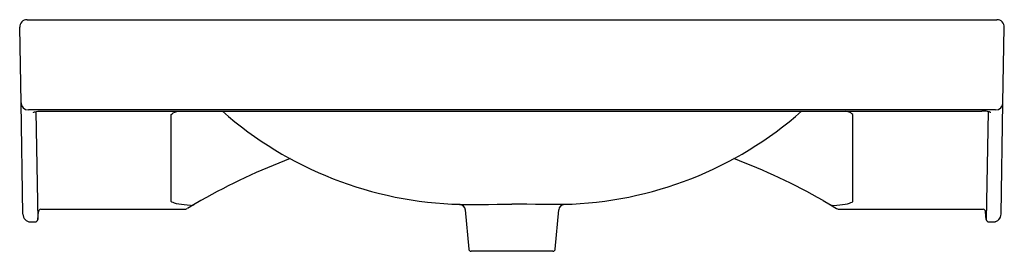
# Model space of a CAD drawing. Header units: millimetres. Extents: x 4329.675 to 4330.475, y 2527.237 to 2527.425.
import ezdxf

# ---------------------------------------------------------------- set-up
doc = ezdxf.new("R2010")
doc.units = ezdxf.units.MM
doc.layers.add('SANINDUSA', color=3, linetype='Continuous')

msp = doc.modelspace()

# ---------------------------------------------------------------- linework, layer by layer
at = {"layer": 'SANINDUSA'}
for p, q in [((4329.68077, 2527.42491), (4330.46858, 2527.42491)), ((4329.67584, 2527.35749), (4329.67477, 2527.4188)), ((4330.47351, 2527.35749), (4330.47458, 2527.4188)), ((4329.67742, 2527.26711), (4329.67584, 2527.35749)), ((4330.47193, 2527.26711), (4330.47351, 2527.35749)), ((4330.46751, 2527.35171), (4329.68184, 2527.35171)), ((4329.68788, 2527.35023), (4329.68941, 2527.26265)), ((4329.69297, 2527.35074), (4330.45638, 2527.35074)), ((4330.46147, 2527.35023), (4330.45994, 2527.26265)), ((4329.79775, 2527.27798), (4329.79775, 2527.34723)), ((4330.3516, 2527.27798), (4330.3516, 2527.34723)), ((4329.82204, 2527.27815), (4329.81607, 2527.2747)), ((4330.32731, 2527.27815), (4330.33328, 2527.2747)), ((4329.68941, 2527.26261), (4329.68996, 2527.26905)), ((4329.68941, 2527.26261), (4329.68996, 2527.26905)), ((4329.69195, 2527.27097), (4329.80838, 2527.27097)), ((4329.81607, 2527.2747), (4329.81102, 2527.27171)), ((4330.03674, 2527.27043), (4330.03951, 2527.23873)), ((4330.10983, 2527.23873), (4330.11261, 2527.27043)), ((4330.33328, 2527.2747), (4330.33832, 2527.27171)), ((4330.34097, 2527.27097), (4330.4574, 2527.27097)), ((4330.45993, 2527.26261), (4330.45938, 2527.26905)), ((4330.45938, 2527.26905), (4330.45993, 2527.26261)), ((4329.68346, 2527.26078), (4329.68742, 2527.26078)), ((4330.46193, 2527.26078), (4330.46589, 2527.26078)), ((4330.07467, 2527.23691), (4330.04151, 2527.23691)), ((4330.10784, 2527.23691), (4330.07467, 2527.23691))]:
    msp.add_line(p, q, dxfattribs=at)
for points in [[(4329.68587, 2527.34935), (4329.68598, 2527.34959), (4329.68629, 2527.34982), (4329.68682, 2527.35004), (4329.68753, 2527.35024), (4329.6884, 2527.35041), (4329.68942, 2527.35055), (4329.69054, 2527.35065), (4329.69173, 2527.35072), (4329.69297, 2527.35074)], [(4329.79775, 2527.34723), (4329.79794, 2527.34789), (4329.79853, 2527.34855), (4329.7995, 2527.34919), (4329.80084, 2527.34981), (4329.80253, 2527.35039), (4329.80365, 2527.3507)], [(4330.3516, 2527.34723), (4330.3514, 2527.34789), (4330.35082, 2527.34855), (4330.34985, 2527.34919), (4330.34851, 2527.34981), (4330.34682, 2527.35039), (4330.3457, 2527.3507)], [(4330.46347, 2527.34935), (4330.46337, 2527.34959), (4330.46305, 2527.34982), (4330.46253, 2527.35004), (4330.46182, 2527.35024), (4330.46094, 2527.35041), (4330.45993, 2527.35055), (4330.45881, 2527.35065), (4330.45761, 2527.35072), (4330.45638, 2527.35074)], [(4329.81356, 2527.27413), (4329.81091, 2527.27428), (4329.8084, 2527.2745), (4329.80608, 2527.27478), (4329.80398, 2527.27511), (4329.80215, 2527.2755), (4329.8006, 2527.27594), (4329.79937, 2527.27641), (4329.79847, 2527.27691), (4329.79793, 2527.27744), (4329.79775, 2527.27798)], [(4330.33579, 2527.27413), (4330.33844, 2527.27428), (4330.34094, 2527.2745), (4330.34327, 2527.27478), (4330.34536, 2527.27511), (4330.3472, 2527.2755), (4330.34875, 2527.27594), (4330.34998, 2527.27641), (4330.35087, 2527.27691), (4330.35142, 2527.27744), (4330.3516, 2527.27798)], [(4330.03204, 2527.275), (4330.03209, 2527.275), (4330.03341, 2527.27497), (4330.03586, 2527.27495), (4330.0395, 2527.27495), (4330.04405, 2527.27495), (4330.04962, 2527.27497), (4330.05571, 2527.275), (4330.06251, 2527.27503), (4330.06847, 2527.27506), (4330.07467, 2527.27507)], [(4330.11731, 2527.275), (4330.11726, 2527.275), (4330.11593, 2527.27497), (4330.11349, 2527.27495), (4330.10984, 2527.27495), (4330.1053, 2527.27495), (4330.09973, 2527.27497), (4330.09364, 2527.275), (4330.08684, 2527.27503), (4330.08088, 2527.27506), (4330.07467, 2527.27507)]]:
    msp.add_lwpolyline(points, dxfattribs=at)
for centre, radius, start, end in [((4329.68077, 2527.41891), 0.006, 90, 181), ((4330.46858, 2527.41891), 0.006, 359, 90), ((4329.68178, 2527.35765), 0.00594, 181.54559, 270.57953), ((4330.46757, 2527.35765), 0.00594, 269.42047, 358.45441), ((4330.04008, 2527.57895), 0.30401, 228.69116, 268.57085), ((4330.10938, 2527.57862), 0.30368, 271.41169, 311.33141), ((4330.07467, 2526.83349), 0.51142, 110.61622, 119.6035), ((4330.07467, 2526.83349), 0.51142, 60.39649, 69.37139), ((4329.692, 2527.26893), 0.00204, 91.44792, 176.65528), ((4329.80866, 2527.27501), 0.00401, 266.05542, 302.80952), ((4329.81371, 2527.279), 0.00488, 268.2328, 299.84811), ((4330.0318, 2527.27001), 0.00499, 4.74879, 83.26024), ((4330.1175, 2527.27009), 0.0049, 96.32917, 176.01243), ((4330.33564, 2527.279), 0.00488, 240.15189, 271.7672), ((4330.34067, 2527.27505), 0.00405, 235.5535, 274.21223), ((4330.45734, 2527.26893), 0.00204, 3.3797, 88.5171), ((4329.68362, 2527.26698), 0.00621, 178.82254, 268.04363), ((4329.68742, 2527.26278), 0.002, 270.02506, 355.10672), ((4330.46193, 2527.26278), 0.002, 184.89328, 269.97494), ((4330.46574, 2527.26705), 0.00619, 271.73143, 0.57769), ((4330.46569, 2527.26701), 0.00624, 272.2419, 0.89194), ((4330.04151, 2527.23891), 0.002, 185, 270), ((4330.10784, 2527.23891), 0.002, 270, 355)]:
    msp.add_arc(centre, radius, start, end, dxfattribs=at)

doc.saveas('drawing.dxf')
